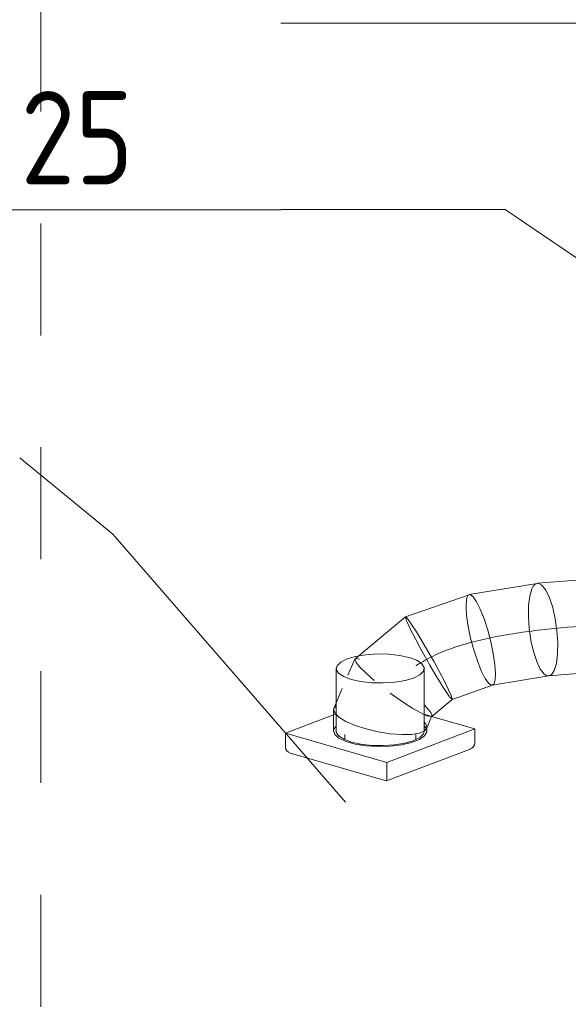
# Model space of a CAD drawing. Header units: millimetres. Extents: x 42289 to 77075, y 302 to 14468.
# Tile 18 of 41: x 48199 to 48934, y 4013 to 5333. Entities that reach past the tile are written whole.
import ezdxf

# ---------------------------------------------------------------- set-up
doc = ezdxf.new("R2010")
doc.units = ezdxf.units.MM
doc.linetypes.add('ADSK_Осевая', pattern=[700, 500, -100, 0, -100])
doc.linetypes.add('ADSK_Скрыто', pattern=[300, 150, -150])
for name, color, linetype, lineweight in [('G-____-____-SYMB', 111, 'ADSK_Скрыто', 20), ('M-EQPM-___-IDEN', 50, 'Continuous', 20), ('M-EQPM-____-OTLN', 50, 'Continuous', 20), ('M-HVAC-DUCT-CNTR', 70, 'ADSK_Осевая', 20), ('M-HVAC-DUCT-IDEN', 70, 'Continuous', 20), ('M-HVAC-DUCT-OTLN', 70, 'Continuous', 20)]:
    doc.layers.add(name, color=color, linetype=linetype, lineweight=lineweight)
doc.styles.add('GOST Common_1', font='GOST_Common.ttf', dxfattribs={"width": 0.9, "height": 125})

# ---------------------------------------------------------------- blocks, each defined once
blk = doc.blocks.new('ADSK_Бытовой вентилятор накладной - 200-V3-3D Вент копия 1')
at = {"layer": 'M-EQPM-____-OTLN', "color": 5}
for p, q in [((48623, 4463.3), (48623, 4379.3)), ((48619.5, 4400.9), (48555, 4376.4)), ((48741, 4379.3), (48741, 4403.6)), ((48808.9, 4382.2), (48750.8, 4398.9)), ((48690.7, 4337.3), (48808.9, 4382.2)), ((48808.9, 4363.3), (48808.9, 4382.2)), ((48555, 4376.4), (48690.7, 4337.3)), ((48555, 4376.4), (48555, 4357.5)), ((48563.1, 4349.2), (48690.1, 4312.5)), ((48690.2, 4312.5), (48801.5, 4354.8)), ((48690.7, 4337.3), (48690.7, 4318.4)), ((48690.1, 4312.5), (48690.2, 4312.5))]:
    blk.add_line(p, q, dxfattribs=at)
at = {"layer": 'M-EQPM-____-OTLN', "color": 171}
for p, q in [((48741, 4403.6), (48741, 4463.3)), ((48715.3, 4447.2), (48726.4, 4450.4)), ((48708.1, 4445.8), (48714.9, 4447.1)), ((48623.1, 4402.2), (48619.8, 4401)), ((48745.1, 4400.6), (48740.8, 4401.8)), ((48750.1, 4399.1), (48745.2, 4400.5)), ((48750.8, 4398.9), (48750.1, 4399.1)), ((48634.5, 4374.6), (48634.5, 4367.8)), ((48734.7, 4370.5), (48726.4, 4366.5)), ((48729.5, 4367.8), (48729.5, 4374.6)), ((48740.8, 4380.6), (48741, 4379.3))]:
    blk.add_line(p, q, dxfattribs=at)
at = {"layer": 'M-EQPM-____-OTLN', "color": 5}
for points in [[(48637.5, 4476.1, 0), (48629, 4471.8, 0), (48624.1, 4467, 0), (48623.1, 4461.9, 0), (48626.2, 4456.9, 0), (48633, 4452.4, 0), (48643.2, 4448.6, 0), (48656, 4445.7, 0), (48670.6, 4444.1, 0), (48686, 4443.8, 0), (48701.1, 4444.8, 0), (48708.1, 4445.8, 0)], [(48653.6, 4480.4, 0), (48649, 4479.5, 0), (48637.5, 4476.1, 0)], [(48555, 4357.5, 0), (48555.5, 4355.1, 0), (48556.9, 4352.8, 0), (48559.1, 4350.9, 0), (48562, 4349.5, 0), (48563.7, 4349, 0)], [(48808.9, 4363.3, 0), (48808.5, 4360.8, 0), (48807.1, 4358.5, 0), (48804.8, 4356.5, 0), (48801.9, 4355, 0), (48801.5, 4354.8, 0)], [(48690.2, 4312.6, 0), (48690.4, 4313.1, 0), (48690.6, 4314.3, 0), (48690.6, 4316.1, 0), (48690.7, 4318.4, 0)]]:
    blk.add_polyline3d(points, dxfattribs=at)
at = {"layer": 'M-EQPM-____-OTLN', "color": 171}
for points in [[(48730.9, 4474.2, 0), (48720.7, 4478, 0), (48707.9, 4480.8, 0), (48693.3, 4482.4, 0), (48677.9, 4482.7, 0), (48662.8, 4481.7, 0), (48653.6, 4480.4, 0)], [(48726.4, 4450.4, 0), (48735, 4454.7, 0), (48739.9, 4459.5, 0), (48740.8, 4464.6, 0), (48737.8, 4469.6, 0), (48730.9, 4474.2, 0)], [(48626.2, 4373, 0), (48623.1, 4377.9, 0), (48623, 4379.3, 0)], [(48726.1, 4366.3, 0), (48714.9, 4363.1, 0), (48701.1, 4360.8, 0), (48686, 4359.8, 0), (48670.6, 4360.1, 0), (48656, 4361.8, 0), (48643.2, 4364.6, 0), (48633, 4368.4, 0), (48626.4, 4372.8, 0)], [(48741, 4379.2, 0), (48739.9, 4375.5, 0), (48735, 4370.7, 0)]]:
    blk.add_polyline3d(points, dxfattribs=at)
blk = doc.blocks.new('ADSK_M_Гибкие воздуховоды - Диаметр-161379-3D Вент копия 1')
at = {"layer": 'M-HVAC-DUCT-IDEN'}
blk.add_line((48548.5, 5328.3), (48948.5, 5328.3), dxfattribs=at)
blk = doc.blocks.new('ADSK_M_Оборудование - ADSK_Наименование_25-431939-3D Вент копия 1')
at = {"layer": 'M-EQPM-___-IDEN'}
blk.add_line((42390.6, 4418.5), (43640.6, 4418.5), dxfattribs=at)

msp = doc.modelspace()

# ---------------------------------------------------------------- linework, layer by layer
at = {"layer": 'G-____-____-SYMB'}
msp.add_line((48226.7, 11959.8), (48226.7, 1983.8), dxfattribs=at)
at = {"layer": 'M-EQPM-___-IDEN'}
for p, q in [((48849.5, 5078.3), (48548.5, 5078.3)), ((49341.2, 4745.7), (48849.5, 5078.3)), ((48323.5, 4643.5), (48198.6, 4745.7)), ((48635.3, 4284.2), (48323.5, 4643.5))]:
    msp.add_line(p, q, dxfattribs=at)
at = {"layer": 'M-HVAC-DUCT-CNTR', "color": 171}
for points in [[(49215.3, 4549.1), (49114.1, 4510.7), (48842.9, 4542.1), (48731.2, 4467.6)], [(48731, 4467.5), (48730.7, 4467.3), (48730.4, 4467.1), (48730.1, 4466.9)]]:
    msp.add_open_spline(points, degree=3, dxfattribs=at)
at = {"layer": 'M-HVAC-DUCT-OTLN', "color": 5}
for p, q in [((48985.3, 4585), (48892.8, 4577.4)), ((48892.4, 4577.3), (48801.4, 4562.3)), ((48801, 4562.2), (48716, 4532.3)), ((48715.9, 4532.3), (48648.2, 4476.4)), ((48647.9, 4475.9), (48638.7, 4454.2)), ((48832.1, 4440.7), (48908.2, 4453.2)), ((48907.8, 4453.2), (48994.4, 4460.4)), ((48631.1, 4436.3), (48619.9, 4409.7)), ((48778.4, 4421.8), (48832.5, 4440.8)), ((48751, 4399.1), (48778.4, 4421.8)), ((48619.5, 4407.7), (48619.5, 4379.3)), ((48744.1, 4382.4), (48751.3, 4399.6)), ((48744.5, 4379.3), (48744.5, 4384.4)), ((48620.9, 4374.9), (48619.5, 4380.2))]:
    msp.add_line(p, q, dxfattribs=at)
at = {"layer": 'M-HVAC-DUCT-OTLN', "color": 171}
for p, q in [((48797, 4546.3), (48797.5, 4555.4)), ((48797.5, 4555.6), (48797.8, 4556.9)), ((48717.2, 4527.2), (48715.8, 4531.5)), ((48881.6, 4517.2), (48880.6, 4533)), ((48720.6, 4519.5), (48717.3, 4527)), ((48725.9, 4508.9), (48720.9, 4518.9)), ((48883.9, 4501.1), (48881.7, 4517)), ((48732.6, 4496.1), (48725.9, 4508.8)), ((48740.3, 4482), (48732.6, 4496)), ((48654.3, 4475.7), (48649.5, 4476.7)), ((48748.4, 4467.6), (48740.3, 4481.9)), ((48756.5, 4453.8), (48748.5, 4467.5)), ((48763.9, 4441.6), (48756.5, 4453.7)), ((48827, 4443.6), (48822.7, 4449.6)), ((48905.5, 4453.5), (48901.7, 4455.8)), ((48906.8, 4453.2), (48905.6, 4453.4)), ((48770.2, 4431.8), (48764, 4441.5)), ((48830.8, 4440.8), (48827.1, 4443.4)), ((48775, 4425.1), (48770.3, 4431.8)), ((48777.8, 4422), (48775.2, 4424.7)), ((48744.4, 4410.5), (48741.2, 4413.9)), ((48749.6, 4404.2), (48744.5, 4410.5)), ((48751.4, 4400.3), (48749.7, 4404.2)), ((48619.5, 4380.2), (48620.1, 4382.2)), ((48742.9, 4388.7), (48741.3, 4390.7)), ((48741.3, 4385.8), (48743, 4383.7)), ((48744.4, 4385.5), (48743, 4388.6)), ((48743.4, 4383.1), (48744.5, 4379.5)), ((48744.4, 4383.6), (48744.4, 4385.1))]:
    msp.add_line(p, q, dxfattribs=at)
for points in [[(48880.6, 4533.6, 0), (48880.9, 4547.8, 0), (48882.5, 4560.4, 0), (48885.3, 4569.9, 0), (48887.2, 4573.4, 0)], [(48887.5, 4573.8, 0), (48889.2, 4575.7, 0), (48891.8, 4577.2, 0)], [(48797.9, 4557.4, 0), (48799.4, 4560.9, 0), (48800, 4561.6, 0)], [(48799.9, 4519.7, 0), (48797.8, 4534.1, 0), (48797, 4545.9, 0)], [(48822.4, 4450.1, 0), (48817.3, 4460.3, 0), (48812.2, 4473.3, 0), (48807.4, 4488.3, 0), (48803.2, 4504.1, 0), (48799.9, 4519.7, 0)], [(48901.7, 4455.8, 0), (48896.6, 4462.4, 0), (48891.7, 4472.6, 0), (48887.4, 4485.8, 0), (48884, 4500.9, 0)], [(48622.9, 4413.1, 0), (48622.4, 4412.7, 0), (48620.1, 4410.1, 0)], [(48620.4, 4382.8, 0), (48622.4, 4385.6, 0), (48622.9, 4386.1, 0)]]:
    msp.add_polyline3d(points, dxfattribs=at)
at = {"layer": 'M-HVAC-DUCT-OTLN', "color": 5}
for points in [[(48892.4, 4577.3, 0), (48893.8, 4577.4, 0), (48898.8, 4574.8, 0)], [(48898.8, 4574.8, 0), (48904, 4568.2, 0), (48908.9, 4557.9, 0), (48913.2, 4544.8, 0), (48916.6, 4529.7, 0), (48918.9, 4513.5, 0), (48920, 4497.5, 0)], [(48800, 4561.6, 0), (48802.4, 4562.3, 0), (48806.4, 4559.5, 0)], [(48806.4, 4559.5, 0), (48811.1, 4552.8, 0), (48816.1, 4542.6, 0), (48821.3, 4529.6, 0), (48826.1, 4514.7, 0), (48830.3, 4498.9, 0), (48833.5, 4483.2, 0)], [(48715.8, 4531.5, 0), (48716.6, 4532.1, 0), (48719.4, 4529, 0)], [(48719.4, 4529, 0), (48724.1, 4522.3, 0), (48730.4, 4512.5, 0), (48737.9, 4500.3, 0), (48745.9, 4486.5, 0), (48754.1, 4472.1, 0), (48761.8, 4458, 0)], [(48920, 4497.5, 0), (48919.7, 4482.7, 0), (48918.1, 4470.1, 0), (48915.2, 4460.6, 0), (48911.4, 4454.9, 0), (48906.8, 4453.2, 0)], [(48649.5, 4476.7, 0), (48647.8, 4475.3, 0), (48649.6, 4471.3, 0)], [(48833.5, 4483.2, 0), (48835.6, 4468.8, 0), (48836.5, 4456.7, 0), (48835.9, 4447.5, 0), (48834.1, 4442.1, 0), (48831.1, 4440.7, 0)], [(48649.6, 4471.3, 0), (48654.8, 4465, 0), (48663, 4456.8, 0), (48673.7, 4447.3, 0)], [(48761.8, 4458, 0), (48768.5, 4445.2, 0), (48773.7, 4434.6, 0), (48777.1, 4426.9, 0), (48778.5, 4422.6, 0), (48777.8, 4422, 0)], [(48695.3, 4430.3, 0), (48699.7, 4427.1, 0), (48713.1, 4417.8, 0)], [(48619.9, 4409.7, 0), (48619.5, 4408.6, 0), (48620.9, 4403.6, 0)], [(48713.1, 4417.8, 0), (48725.6, 4409.8, 0), (48736.3, 4403.7, 0), (48744.5, 4399.9, 0), (48749.7, 4398.7, 0), (48751.4, 4400.2, 0)], [(48620.9, 4403.6, 0), (48626.4, 4398.1, 0), (48635.8, 4392.4, 0), (48648.2, 4387, 0), (48663, 4382.3, 0), (48679, 4378.4, 0), (48695.3, 4375.8, 0)], [(48695.3, 4375.8, 0), (48710.7, 4374.6, 0), (48724, 4374.8, 0), (48734.6, 4376.5, 0), (48741.5, 4379.5, 0), (48744.4, 4383.6, 0)], [(48695.3, 4359.1, 0), (48679, 4358.6, 0), (48663, 4359.6, 0), (48648.2, 4361.9, 0), (48635.8, 4365.4, 0), (48626.4, 4369.8, 0), (48620.9, 4374.9, 0)], [(48744.5, 4379.3, 0), (48744.4, 4378.3, 0), (48741.5, 4373, 0), (48734.6, 4368.1, 0), (48724, 4364, 0), (48710.7, 4360.9, 0), (48695.3, 4359.1, 0)]]:
    msp.add_polyline3d(points, dxfattribs=at)

# ---------------------------------------------------------------- block references
at = {"layer": 'M-EQPM-___-IDEN'}
msp.add_blockref('ADSK_M_Оборудование - ADSK_Наименование_25-431939-3D Вент копия 1', (4907.9, 659.7), dxfattribs=at)
at = {"layer": 'M-EQPM-____-OTLN', "color": 5}
msp.add_blockref('ADSK_Бытовой вентилятор накладной - 200-V3-3D Вент копия 1', (0, 0), dxfattribs=at)
at = {"layer": 'M-HVAC-DUCT-IDEN'}
msp.add_blockref('ADSK_M_Гибкие воздуховоды - Диаметр-161379-3D Вент копия 1', (0, 0), dxfattribs=at)

# ---------------------------------------------------------------- texts
at = {"layer": 'M-EQPM-___-IDEN', "lineweight": 9, "insert": (47496.9, 5237.2), "char_height": 125, "width": 1020.949, "attachment_point": 1, "style": 'GOST Common_1'}
msp.add_mtext('WC Fan ø125', dxfattribs=at)

doc.saveas('drawing.dxf')
